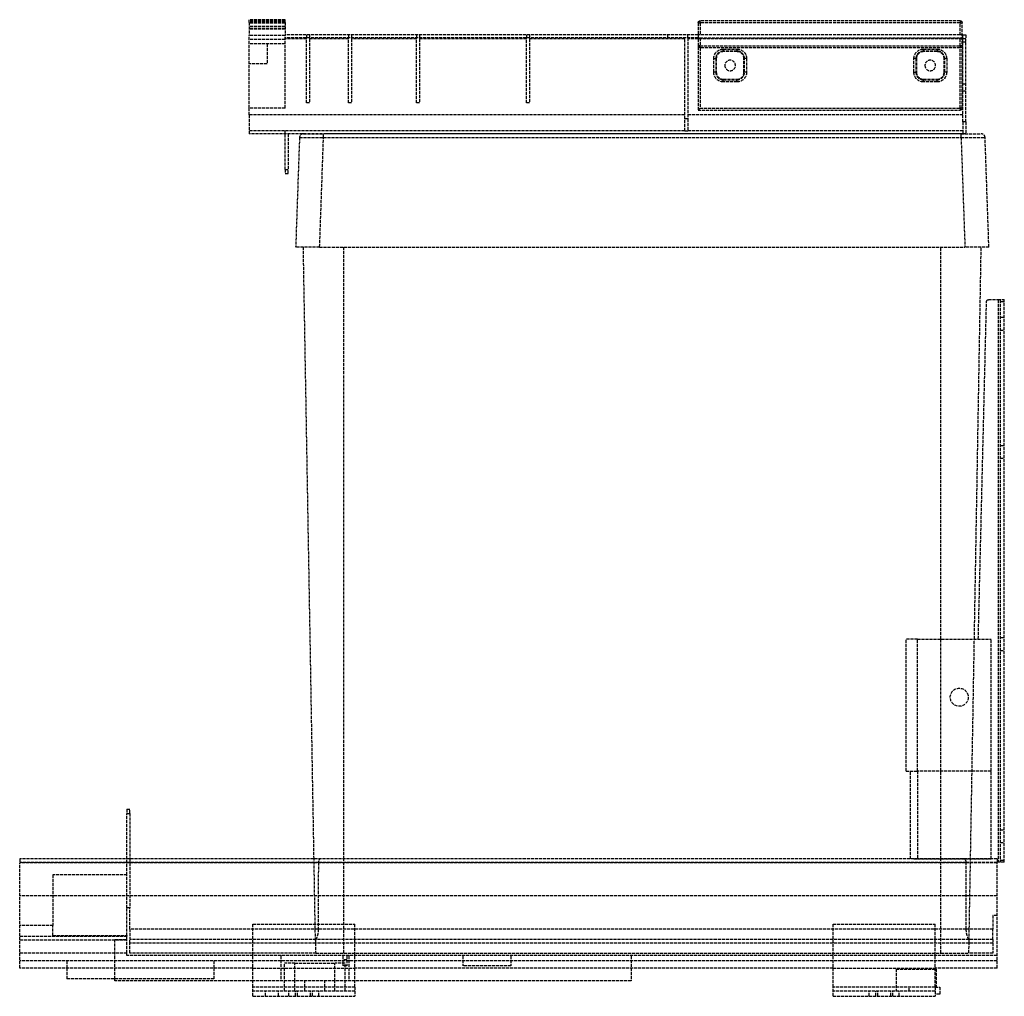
# Model space of a CAD drawing. Header units: millimetres. Extents: x -488 to 4, y 0 to 488.
import ezdxf

# ---------------------------------------------------------------- set-up
doc = ezdxf.new("R2010")
doc.units = ezdxf.units.MM
doc.header["$LTSCALE"] = 10
doc.linetypes.add('ALLCAD_Strich', pattern=[0.2, 0.15, -0.05])
doc.layers.add('BESCH_KONT_sich_schn_seit_2d', color=160, linetype='Continuous')

msp = doc.modelspace()

# ---------------------------------------------------------------- linework, layer by layer
at = {"layer": 'BESCH_KONT_sich_schn_seit_2d', "linetype": 'ALLCAD_Strich', "extrusion": (0, 1, -2e-16)}
for p, q in [((-355.82, 487.86), (-373.82, 487.86)), ((-373.82, 487.86), (-373.82, 487.8)), ((-355.82, 487.8), (-373.82, 487.8)), ((-373.82, 486.4), (-373.82, 487.8)), ((-355.82, 487.2), (-373.82, 487.2)), ((-355.82, 487.86), (-355.82, 487.8)), ((-355.82, 486.4), (-355.82, 487.8)), ((-148.4, 486.35), (-148.4, 487.35)), ((-18.6, 487.35), (-148.4, 487.35)), ((-18.6, 487.35), (-18.6, 486.35)), ((-355.82, 486.4), (-373.82, 486.4)), ((-373.82, 486.4), (-373.82, 480.03)), ((-355.82, 486.07), (-373.82, 486.07)), ((-355.82, 484.38), (-373.82, 484.38)), ((-355.82, 483.54), (-373.82, 483.54)), ((-355.82, 483.3), (-373.82, 483.3)), ((-355.82, 483.1), (-373.82, 483.1)), ((-355.82, 486.4), (-355.82, 480.03)), ((-149.4, 486.35), (-148.4, 486.35)), ((-149.4, 486.35), (-149.4, 442.65)), ((-18.6, 486.35), (-148.4, 486.35)), ((-148.4, 486.35), (-148.4, 480.3)), ((-18.6, 486.35), (-17.6, 486.35)), ((-18.6, 480.3), (-18.6, 486.35)), ((-17.6, 443.65), (-17.6, 486.35)), ((-355.82, 480.03), (-373.82, 480.03)), ((-373.82, 475.8), (-373.82, 480.03)), ((-355.82, 479.91), (-373.82, 479.91)), ((-355.82, 478.03), (-373.82, 478.03)), ((-149.4, 480.3), (-355.82, 480.3)), ((-355.82, 475.8), (-355.82, 480.03)), ((-149.4, 478.8), (-355.82, 478.8)), ((-345.22, 478.3), (-355.82, 478.3)), ((-345.22, 480.3), (-345.22, 478.8)), ((-345.22, 478.3), (-345.22, 478.8)), ((-345.22, 446.3), (-345.22, 478.3)), ((-343.72, 480.3), (-343.72, 478.8)), ((-343.72, 478.8), (-343.72, 478.3)), ((-343.72, 478.3), (-343.72, 446.3)), ((-324.22, 478.3), (-343.72, 478.3)), ((-324.22, 480.3), (-324.22, 478.8)), ((-324.22, 478.3), (-324.22, 478.8)), ((-324.22, 446.3), (-324.22, 478.3)), ((-322.72, 480.3), (-322.72, 478.8)), ((-322.72, 478.8), (-322.72, 478.3)), ((-322.72, 478.3), (-322.72, 446.3)), ((-290.22, 478.3), (-322.72, 478.3)), ((-290.22, 480.3), (-290.22, 478.8)), ((-290.22, 478.3), (-290.22, 478.8)), ((-290.22, 446.3), (-290.22, 478.3)), ((-288.72, 480.3), (-288.72, 478.8)), ((-288.72, 478.8), (-288.72, 478.3)), ((-288.72, 478.3), (-288.72, 446.3)), ((-235.22, 478.3), (-288.72, 478.3)), ((-235.22, 480.3), (-235.22, 478.8)), ((-235.22, 478.3), (-235.22, 478.8)), ((-235.22, 446.3), (-235.22, 478.3)), ((-233.72, 480.3), (-233.72, 478.8)), ((-233.72, 478.8), (-233.72, 478.3)), ((-233.72, 478.3), (-233.72, 446.3)), ((-156.22, 478.3), (-233.72, 478.3)), ((-164.72, 480.3), (-164.72, 478.8)), ((-156.22, 438.4), (-156.22, 478.8)), ((-154.72, 478.8), (-154.72, 480.3)), ((-154.72, 478.8), (-154.72, 438.4)), ((-149.4, 478.3), (-154.72, 478.3)), ((-148.4, 480.3), (-149.4, 480.3)), ((-149.4, 478.8), (-148.4, 478.8)), ((-17.6, 478.3), (-149.4, 478.3)), ((-18.6, 480.3), (-148.4, 480.3)), ((-148.4, 478.8), (-148.4, 474.85)), ((-148.4, 478.8), (-18.6, 478.8)), ((-17.6, 480.3), (-18.6, 480.3)), ((-18.6, 474.85), (-18.6, 478.8)), ((-18.6, 478.8), (-17.6, 478.8)), ((-17.22, 480.3), (-17.6, 480.3)), ((-17.22, 478.8), (-17.6, 478.8)), ((-17.22, 478.3), (-17.6, 478.3)), ((-17.22, 478.8), (-17.22, 480.3)), ((-17.22, 480.3), (-15.72, 480.3)), ((-17.22, 478.8), (-17.22, 478.3)), ((-17.22, 436.9), (-17.22, 478.3)), ((-15.72, 478.3), (-17.22, 478.3)), ((-15.72, 480.3), (-15.72, 478.3)), ((-15.72, 436.9), (-15.72, 478.3)), ((-355.82, 475.8), (-373.82, 475.8)), ((-373.82, 465.8), (-373.82, 475.8)), ((-364.82, 475.8), (-364.82, 465.8)), ((-355.82, 443.6), (-355.82, 475.8)), ((-148.4, 474.85), (-149.4, 474.85)), ((-148.4, 474.85), (-18.6, 474.85)), ((-148.4, 473.85), (-148.4, 474.85)), ((-18.6, 473.85), (-148.4, 473.85)), ((-148.4, 473.85), (-148.4, 443.65)), ((-136.9, 473.2), (-130.1, 473.2)), ((-136.9, 473.2), (-136.9, 472.2)), ((-130.1, 473.2), (-130.1, 472.2)), ((-36.9, 473.2), (-36.9, 472.2)), ((-36.9, 473.2), (-30.1, 473.2)), ((-30.1, 473.2), (-30.1, 472.2)), ((-18.6, 474.85), (-18.6, 473.85)), ((-17.6, 474.85), (-18.6, 474.85)), ((-18.6, 443.65), (-18.6, 473.85)), ((-15.72, 476.68), (-17.22, 476.68)), ((-141.7, 468.4), (-140.7, 468.4)), ((-141.7, 461.6), (-141.7, 468.4)), ((-140.7, 468.4), (-140.4, 468.4)), ((-140.7, 468.4), (-140.7, 461.6)), ((-140.4, 468.4), (-140.4, 461.6)), ((-136.9, 472.2), (-136.9, 471.9)), ((-130.1, 472.2), (-136.9, 472.2)), ((-130.1, 471.9), (-136.9, 471.9)), ((-130.1, 472.2), (-130.1, 471.9)), ((-126.6, 461.6), (-126.6, 468.4)), ((-126.3, 468.4), (-126.6, 468.4)), ((-126.3, 461.6), (-126.3, 468.4)), ((-125.3, 468.4), (-126.3, 468.4)), ((-125.3, 468.4), (-125.3, 461.6)), ((-40.7, 468.4), (-41.7, 468.4)), ((-41.7, 461.6), (-41.7, 468.4)), ((-40.7, 468.4), (-40.4, 468.4)), ((-40.7, 468.4), (-40.7, 461.6)), ((-40.4, 468.4), (-40.4, 461.6)), ((-36.9, 472.2), (-36.9, 471.9)), ((-30.1, 472.2), (-36.9, 472.2)), ((-30.1, 471.9), (-36.9, 471.9)), ((-30.1, 472.2), (-30.1, 471.9)), ((-26.6, 461.6), (-26.6, 468.4)), ((-26.3, 468.4), (-26.6, 468.4)), ((-26.3, 461.6), (-26.3, 468.4)), ((-25.3, 468.4), (-26.3, 468.4)), ((-25.3, 468.4), (-25.3, 461.6)), ((-373.82, 443.6), (-373.82, 465.8)), ((-364.82, 465.8), (-373.82, 465.8)), ((-140.7, 461.6), (-141.7, 461.6)), ((-140.7, 461.6), (-140.4, 461.6)), ((-136.9, 458.1), (-130.1, 458.1)), ((-136.9, 457.8), (-136.9, 458.1)), ((-136.9, 457.8), (-130.1, 457.8)), ((-136.9, 456.8), (-136.9, 457.8)), ((-130.1, 457.8), (-130.1, 458.1)), ((-130.1, 456.8), (-130.1, 457.8)), ((-126.3, 461.6), (-126.6, 461.6)), ((-125.3, 461.6), (-126.3, 461.6)), ((-41.7, 461.6), (-40.7, 461.6)), ((-40.7, 461.6), (-40.4, 461.6)), ((-36.9, 458.1), (-30.1, 458.1)), ((-36.9, 457.8), (-36.9, 458.1)), ((-36.9, 457.8), (-30.1, 457.8)), ((-36.9, 456.8), (-36.9, 457.8)), ((-30.1, 457.8), (-30.1, 458.1)), ((-30.1, 456.8), (-30.1, 457.8)), ((-26.3, 461.6), (-26.6, 461.6)), ((-25.3, 461.6), (-26.3, 461.6)), ((-130.1, 456.8), (-136.9, 456.8)), ((-30.1, 456.8), (-36.9, 456.8)), ((-15.72, 455.72), (-17.22, 455.72)), ((-15.72, 452.1), (-17.22, 452.1)), ((-355.82, 443.6), (-373.82, 443.6)), ((-373.82, 440.4), (-373.82, 443.6)), ((-343.72, 446.3), (-345.22, 446.3)), ((-322.72, 446.3), (-324.22, 446.3)), ((-288.72, 446.3), (-290.22, 446.3)), ((-233.72, 446.3), (-235.22, 446.3)), ((-149.4, 442.65), (-148.4, 443.65)), ((-148.4, 443.65), (-18.6, 443.65)), ((-17.6, 443.65), (-18.6, 443.65)), ((-18.6, 443.65), (-18.6, 442.65)), ((-373.82, 440.4), (-373.82, 430.9)), ((-156.22, 440.4), (-373.82, 440.4)), ((-154.72, 438.4), (-156.22, 438.4)), ((-156.22, 432.4), (-156.22, 438.4)), ((-17.22, 440.4), (-154.72, 440.4)), ((-154.72, 438.4), (-154.72, 432.4)), ((-149.4, 442.65), (-18.6, 442.65)), ((-15.72, 436.9), (-17.22, 436.9)), ((-17.22, 436.9), (-17.22, 430.9)), ((-15.72, 436.9), (-15.72, 430.9)), ((-156.22, 432.4), (-373.82, 432.4)), ((-17.22, 430.9), (-373.82, 430.9)), ((-355.82, 430.9), (-355.82, 432.4)), ((-355.82, 413), (-355.82, 430.9)), ((-354.32, 430.9), (-354.32, 413)), ((-348.69, 428.97), (-350.6, 374.17)), ((-346.69, 430.9), (-336.69, 430.9)), ((-338.61, 374.17), (-336.69, 428.97)), ((-18.11, 430.9), (-336.69, 430.9)), ((-336.69, 428.97), (-336.69, 430.9)), ((-336.69, 428.97), (-18.11, 428.97)), ((-286.91, 430.9), (-286.91, 430.9)), ((-156.22, 432.4), (-154.72, 432.4)), ((-17.22, 432.4), (-154.72, 432.4)), ((-67.89, 430.9), (-67.89, 430.9)), ((-18.11, 428.97), (-18.11, 430.9)), ((-18.11, 430.9), (-8.11, 430.9)), ((-18.11, 428.97), (-16.19, 374.17)), ((-15.72, 430.9), (-17.22, 430.9)), ((-4.2, 374.17), (-6.11, 428.97)), ((-355.82, 413), (-354.32, 413)), ((-355.82, 413), (-355.82, 411)), ((-355.82, 411), (-354.32, 411)), ((-354.32, 411), (-354.32, 413)), ((-338.61, 374.17), (-350.6, 374.17)), ((-341.42, 68.7), (-346.75, 374.17)), ((-338.61, 374.17), (-16.19, 374.17)), ((-326.6, 68.7), (-326.6, 374.17)), ((-28.2, 178.4), (-28.2, 374.17)), ((-4.2, 374.17), (-16.19, 374.17)), ((-11.46, 178.4), (-8.05, 374.17)), ((-9.5, 178.4), (-5.38, 347.02)), ((-4.38, 348), (0.5, 348)), ((0.5, 348), (0.5, 67)), ((0.5, 348), (3.5, 348)), ((1.5, 348), (1.5, 67)), ((3.5, 347), (1.5, 347)), ((3.5, 67), (3.5, 348)), ((1.5, 339.2), (3.5, 339.2)), ((1.5, 332.8), (3.5, 332.8)), ((1.5, 275.2), (3.5, 275.2)), ((1.5, 268.8), (3.5, 268.8)), ((-45.6, 112.5), (-45.6, 178.4)), ((-39.9, 178.4), (-45.6, 178.4)), ((-39.9, 112.5), (-39.9, 178.4)), ((-39.9, 178.4), (-3, 178.4)), ((-28.2, 68.7), (-28.2, 178.4)), ((-14.09, 27.9), (-11.46, 178.4)), ((-3, 112.5), (-3, 178.4)), ((1.5, 179.2), (3.5, 179.2)), ((1.5, 172.8), (3.5, 172.8)), ((-45.6, 112.5), (-39.9, 112.5)), ((-43.3, 68.7), (-43.3, 112.5)), ((-39.9, 112.5), (-39.9, 68.64)), ((-3, 112.5), (-39.9, 112.5)), ((-3, 68.64), (-3, 112.5)), ((-435, 93.4), (-433.5, 93.4)), ((-435, 93.4), (-435, 91.4)), ((-435, 91.4), (-433.5, 91.4)), ((-435, 68.7), (-435, 91.4)), ((-433.5, 91.4), (-433.5, 93.4)), ((-433.5, 91.4), (-433.5, 68.7)), ((1.5, 83.2), (3.5, 83.2)), ((1.5, 76.8), (3.5, 76.8)), ((-488.5, 68.7), (-488.5, 66.7)), ((-41.67, 68.7), (-488.5, 68.7)), ((-339.26, 66.77), (-488.5, 66.77)), ((-488.5, 50.2), (-488.5, 66.7)), ((0, 66.7), (-488.5, 66.7)), ((-435, 60.7), (-435, 68.7)), ((-433.5, 68.7), (-433.5, 44.26)), ((-340.71, 27.9), (-341.42, 68.7)), ((-15.54, 66.77), (-339.26, 66.77)), ((-326.6, 21.6), (-326.6, 68.7)), ((-41.67, 68.7), (-39.9, 68.7)), ((-39.9, 68.7), (-3, 68.7)), ((-3, 68.64), (-39.9, 68.64)), ((-28.2, 21.6), (-28.2, 68.7)), ((0, 66.77), (-15.54, 66.77)), ((0, 68.7), (-3, 68.7)), ((0, 68.7), (0, 66.7)), ((0.5, 67), (0, 67)), ((0, 50.2), (0, 66.7)), ((3.5, 67), (0.5, 67)), ((1.5, 68), (3.5, 68)), ((-472, 60.7), (-472, 35.45)), ((-435, 60.7), (-472, 60.7)), ((-435, 44.26), (-435, 60.7)), ((0, 50.2), (-488.5, 50.2)), ((-488.5, 14), (-488.5, 50.2)), ((0, 14), (0, 50.2)), ((-435, 30.37), (-435, 44.26)), ((-433.5, 44.26), (-435, 44.26)), ((-433.5, 33.5), (-433.5, 44.26)), ((0, 40.4), (-2.3, 40.4)), ((-2.3, 40.4), (-2.3, 33.5)), ((-472, 35.45), (-488.5, 35.45)), ((-472, 30.37), (-472, 35.45)), ((-372, 4.5), (-372, 36)), ((-372, 36), (-321, 36)), ((-321, 4.5), (-321, 36)), ((-82, 4.5), (-82, 36)), ((-82, 36), (-31, 36)), ((-31, 4.5), (-31, 36)), ((-435, 29.8), (-488.5, 29.8)), ((-472, 30.37), (-435, 30.37)), ((-435, 30.37), (-435, 29.8)), ((-435, 28.01), (-435, 29.8)), ((-433.5, 33.5), (-433.5, 28.34)), ((-339.28, 33.5), (-433.5, 33.5)), ((-15.52, 33.5), (-339.28, 33.5)), ((-2.3, 33.5), (-15.52, 33.5)), ((-2.3, 28.34), (-2.3, 33.5)), ((-435, 28.01), (-488.5, 28.01)), ((-440.9, 8.8), (-440.9, 28.4)), ((-440.9, 28.4), (-435, 28.4)), ((-435, 21.6), (-435, 28.01)), ((-433.5, 26.6), (-433.5, 28.34)), ((-340.57, 28.34), (-433.5, 28.34)), ((-433.5, 21.6), (-433.5, 26.6)), ((-340.69, 26.6), (-433.5, 26.6)), ((-340.71, 27.9), (-340.69, 26.6)), ((-14.11, 26.6), (-340.69, 26.6)), ((-340.69, 26.6), (-340.6, 21.6)), ((-14.23, 28.34), (-340.57, 28.34)), ((-2.3, 28.34), (-14.23, 28.34)), ((-14.2, 21.6), (-14.11, 26.6)), ((-14.11, 26.6), (-14.09, 27.9)), ((-2.3, 26.6), (-14.11, 26.6)), ((-2.3, 28.34), (-2.3, 26.6)), ((-2.3, 26.6), (-2.3, 21.6)), ((-435, 21.6), (-488.5, 21.6)), ((-435, 20.3), (-435, 21.6)), ((0, 20.3), (-435, 20.3)), ((-340.6, 21.6), (-433.5, 21.6)), ((-358, 20.3), (-358, 7.8)), ((-340.6, 21.6), (-326.6, 21.6)), ((-327, 20.3), (-327, 15.3)), ((-326.6, 21.6), (-28.2, 21.6)), ((-325, 20.3), (-325, 15.3)), ((-324, 20.3), (-324, 7.8)), ((-267, 20.3), (-267, 15.3)), ((-243, 20.3), (-243, 15.3)), ((-183, 20.3), (-183, 14)), ((-28.2, 21.6), (-14.2, 21.6)), ((-2.3, 21.6), (-14.2, 21.6)), ((0, 17.8), (-488.5, 17.8)), ((-465, 17.8), (-465, 14)), ((-391.5, 17.8), (-391.5, 14)), ((-356.1, 2.5), (-356.1, 16.5)), ((-351, 16.5), (-356.1, 16.5)), ((-351, 7.8), (-351, 16.5)), ((-351, 16.5), (-331, 16.5)), ((-325.9, 16.5), (-331, 16.5)), ((-331, 7.8), (-331, 16.5)), ((-325, 18.3), (-327, 18.3)), ((-325, 15.3), (-327, 15.3)), ((-325.9, 2.5), (-325.9, 16.5)), ((-243, 15.3), (-267, 15.3)), ((-372, 14), (-488.5, 14)), ((-465, 14), (-465, 8.8)), ((-391.5, 14), (-391.5, 8.8)), ((-372, 14), (-321, 14)), ((-82, 14), (-321, 14)), ((-183, 14), (-183, 7.8)), ((-82, 14), (-31, 14)), ((-50.5, 13.5), (-50.5, 2.5)), ((-50.5, 13.5), (-31, 13.5)), ((0, 14), (-31, 14)), ((-31, 13.5), (-30.5, 13.5)), ((-30.5, 13.5), (-30.5, 4.5)), ((0, 14.01), (0, 14.01)), ((0, 14.01), (0, 14.01)), ((0, 14.01), (0, 14.01)), ((0, 14.01), (0, 14.01)), ((0, 14.01), (0, 14.01)), ((0, 14.01), (0, 14.01)), ((0, 14.01), (0, 14.01)), ((0, 14), (0, 14.01)), ((0, 14.01), (0, 14.01)), ((0, 14.01), (0, 14.01)), ((0, 14.01), (0, 14.01)), ((0, 14), (0, 14)), ((0, 14), (0, 14)), ((0, 14), (0, 14)), ((0, 14), (0, 14)), ((0, 14), (0, 14)), ((0, 14), (0, 14)), ((0, 14), (0, 14)), ((-391.5, 8.8), (-465, 8.8)), ((-440.9, 7.8), (-440.9, 8.8)), ((-372, 7.8), (-440.9, 7.8)), ((-321, 7.8), (-372, 7.8)), ((-351, 2.5), (-351, 7.8)), ((-346, 2.5), (-346, 7.8)), ((-336, 2.5), (-336, 7.8)), ((-331, 2.5), (-331, 7.8)), ((-183, 7.8), (-321, 7.8)), ((-321, 4.5), (-372, 4.5)), ((-372, 0), (-372, 4.5)), ((-321, 2.5), (-372, 2.5)), ((-372, 0), (-321, 0)), ((-365.75, 0), (-365.75, 2.5)), ((-359.25, 0), (-359.25, 2.5)), ((-354, 0), (-354, 2.5)), ((-350.75, 0), (-350.75, 2.5)), ((-349.75, 0), (-349.75, 2.5)), ((-343.25, 0), (-343.25, 2.5)), ((-342.25, 0), (-342.25, 2.5)), ((-339, 0), (-339, 2.5)), ((-321, 4.5), (-321, 0)), ((-31, 4.5), (-82, 4.5)), ((-82, 0), (-82, 4.5)), ((-31, 2.5), (-82, 2.5)), ((-82, 0), (-31, 0)), ((-64, 0), (-64, 2.5)), ((-60.75, 0), (-60.75, 2.5)), ((-59.75, 0), (-59.75, 2.5)), ((-53.25, 0), (-53.25, 2.5)), ((-52.25, 0), (-52.25, 2.5)), ((-49, 0), (-49, 2.5)), ((-44, 2.5), (-44, 4.5)), ((-31, 4.5), (-31, 0)), ((-31, 4.5), (-28.8, 4.5)), ((-28.8, 1), (-31, 1)), ((-28.8, 4.5), (-28.8, 1))]:
    msp.add_line(p, q, dxfattribs=at)
at = {"layer": 'BESCH_KONT_sich_schn_seit_2d', "linetype": 'ALLCAD_Strich', "extrusion": (-2e-16, -2e-16, -1)}
for centre in [(133.5, 465), (33.5, 465)]:
    msp.add_circle(centre, 2.65, dxfattribs=at)
at = {"layer": 'BESCH_KONT_sich_schn_seit_2d', "linetype": 'ALLCAD_Strich'}
msp.add_circle((-19, 149.4), 4.5, dxfattribs=at)
at = {"layer": 'BESCH_KONT_sich_schn_seit_2d', "linetype": 'ALLCAD_Strich', "extrusion": (-2e-16, -2e-16, -1)}
for centre, radius, start, end in [((148.4, 486.35), 1, 0, 90), ((18.6, 486.35), 1, 90, 180), ((148.4, 474.85), 1, 270, 0), ((136.9, 468.4), 4.8, 0, 90), ((130.1, 468.4), 4.8, 90, 180), ((36.9, 468.4), 4.8, 0, 90), ((30.1, 468.4), 4.8, 90, 180), ((18.6, 474.85), 1, 180, 270), ((136.9, 461.6), 4.8, 270, 0), ((130.1, 461.6), 4.8, 180, 270), ((36.9, 461.6), 4.8, 270, 0), ((30.1, 461.6), 4.8, 180, 270), ((18.6, 443.65), 1, 180, 270), ((4.38, 347), 1, 1.4, 90)]:
    msp.add_arc(centre, radius, start, end, dxfattribs=at)
at = {"layer": 'BESCH_KONT_sich_schn_seit_2d', "linetype": 'ALLCAD_Strich'}
for centre, radius, start, end in [((-136.9, 468.4), 3.8, 90, 180), ((-136.9, 468.4), 3.5, 90, 180), ((-130.1, 468.4), 3.8, 0, 90), ((-130.1, 468.4), 3.5, 0, 90), ((-36.9, 468.4), 3.8, 90, 180), ((-36.9, 468.4), 3.5, 90, 180), ((-30.1, 468.4), 3.8, 0, 90), ((-30.1, 468.4), 3.5, 0, 90), ((-136.9, 461.6), 3.8, 180, 270), ((-136.9, 461.6), 3.5, 180, 270), ((-130.1, 461.6), 3.5, 270, 0), ((-130.1, 461.6), 3.8, 270, 0), ((-36.9, 461.6), 3.8, 180, 270), ((-36.9, 461.6), 3.5, 180, 270), ((-30.1, 461.6), 3.5, 270, 0), ((-30.1, 461.6), 3.8, 270, 360), ((-346.69, 428.9), 2, 90, 178), ((-8.11, 428.9), 2, 2, 90)]:
    msp.add_arc(centre, radius, start, end, dxfattribs=at)
at = {"layer": 'BESCH_KONT_sich_schn_seit_2d', "linetype": 'ALLCAD_Strich', "extrusion": (-2e-16, -2e-16, -1)}
for centre, major_axis, start_param, end_param in [((-336.68, 428.9), (12, -0.07), -3.141424, -1.571845), ((-18.12, 428.9), (12, 0.07), -1.569747, -0.000169)]:
    msp.add_ellipse(centre, major_axis=major_axis, ratio=0.005808, start_param=start_param, end_param=end_param, dxfattribs=at)
at = {"layer": 'BESCH_KONT_sich_schn_seit_2d', "linetype": 'ALLCAD_Strich'}
for centre, major_axis, ratio, start_param, end_param in [((-326.6, 42.75), (0, 386.37), 0.032839, 1.508588, 1.59475), ((-28.2, 42.75), (0, 386.37), 0.032839, -1.59475, -1.508588), ((-326.6, 27.92), (-14.11, 0), 0.212558, -0.142965, 0.00371), ((-28.2, 27.92), (-14.11, 0), 0.212558, -3.145303, -2.998627)]:
    msp.add_ellipse(centre, major_axis=major_axis, ratio=ratio, start_param=start_param, end_param=end_param, dxfattribs=at)
for points, knots in [([(-337.86, 68.7), (-337.97, 68.7), (-338.08, 68.69), (-338.34, 68.62), (-338.51, 68.55), (-338.8, 68.3), (-338.93, 68.13), (-339.1, 67.78), (-339.16, 67.58), (-339.24, 67.18), (-339.26, 66.97), (-339.26, 66.77)], [1.0716271, 1.0716271, 1.0716271, 1.0716271, 1.1191897, 1.1191897, 1.1988627, 1.1988627, 1.2785357, 1.2785357, 1.3427286, 1.3427286, 1.4013211, 1.4013211, 1.4013211, 1.4013211]), ([(-39.9, 68.64), (-40.29, 68.64), (-40.71, 68.66), (-41.3, 68.69), (-41.49, 68.7), (-41.67, 68.7)], [1.5840243, 1.5840243, 1.5840243, 1.5840243, 1.7014384, 1.7014384, 1.7623716, 1.7623716, 1.7623716, 1.7623716]), ([(-15.54, 66.77), (-15.54, 67.02), (-15.57, 67.27), (-15.68, 67.75), (-15.78, 67.96), (-16.02, 68.32), (-16.18, 68.47), (-16.55, 68.66), (-16.75, 68.7), (-16.94, 68.7)], [0.0056127, 0.0056127, 0.0056127, 0.0056127, 0.0784559, 0.0784559, 0.1569119, 0.1569119, 0.2480842, 0.2480842, 0.336268, 0.336268, 0.336268, 0.336268]), ([(-339.28, 33.5), (-339.28, 32.86), (-339.35, 32.19), (-339.57, 30.9), (-339.74, 30.3), (-340.07, 29.34), (-340.25, 28.92), (-340.46, 28.51), (-340.52, 28.41), (-340.57, 28.34)], [1.698685, 1.698685, 1.698685, 1.698685, 1.8904789, 1.8904789, 2.098268, 2.098268, 2.3086123, 2.3086123, 2.4059335, 2.4059335, 2.4059335, 2.4059335]), ([(-14.23, 28.34), (-14.28, 28.41), (-14.34, 28.51), (-14.55, 28.92), (-14.73, 29.34), (-15.06, 30.3), (-15.23, 30.9), (-15.45, 32.19), (-15.52, 32.86), (-15.52, 33.5)], [0.9397185, 0.9397185, 0.9397185, 0.9397185, 1.0370397, 1.0370397, 1.247384, 1.247384, 1.4551731, 1.4551731, 1.646967, 1.646967, 1.646967, 1.646967])]:
    msp.add_open_spline(points, degree=3, knots=knots, dxfattribs=at)

doc.saveas('drawing.dxf')
